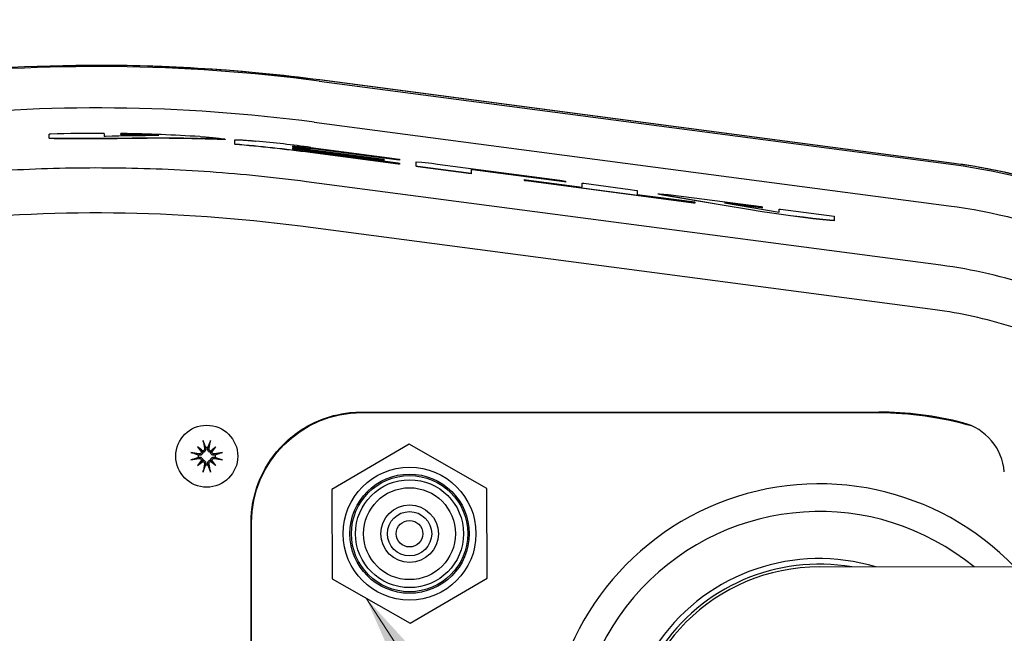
# Model space of a CAD drawing. Header units: millimetres. Extents: x 14 to 2347, y 26 to 1654.
# Tile 41 of 61: x 574 to 663, y 1417 to 1472. Entities that reach past the tile are written whole.
import ezdxf

# ---------------------------------------------------------------- set-up
doc = ezdxf.new("R2010")
doc.units = ezdxf.units.MM
doc.header["$LTSCALE"] = 4
for name, color, linetype, lineweight in [('可見邊線(ISO)', 7, 'Continuous', 30), ('標註(ISO)', 7, 'Continuous', 9), ('符號(ISO)', 7, 'Continuous', 9)]:
    doc.layers.add(name, color=color, linetype=linetype, lineweight=lineweight)
doc.styles.add('temp', font='txt')
doc.dimstyles.new('工研院N500', dxfattribs={"dimscale": 4, "dimtxt": 3, "dimasz": 2.5, "dimexe": 1, "dimexo": 1, "dimgap": 0.762, "dimtad": 1, "dimdec": 3, "dimrnd": 1e-08, "dimdsep": 46, "dimtxsty": 'temp', "dimcen": 0.09, "dimdle": 10, "dimclrd": 1, "dimclre": 1, "dimclrt": 7, "dimazin": 2, "dimtfac": 0.666667, "dimtdec": 3, "dimtmove": 0, "dimatfit": 3, "dimfxl": 1, "dimtolj": 1, "dimlwd": 15, "dimlwe": 15, "dimarcsym": 0})
doc.dimstyles.new('工研院N500$7', dxfattribs={"dimscale": 4, "dimtxt": 3, "dimasz": 2.5, "dimexe": 1, "dimexo": 1, "dimgap": 0.762, "dimtad": 1, "dimdec": 3, "dimrnd": 1e-08, "dimdsep": 46, "dimtxsty": 'temp', "dimcen": 0.09, "dimdle": 10, "dimclrd": 7, "dimclre": 1, "dimclrt": 7, "dimazin": 2, "dimtfac": 0.666667, "dimtdec": 3, "dimtmove": 0, "dimatfit": 3, "dimfxl": 1, "dimtolj": 1, "dimlwd": 9, "dimlwe": 15, "dimarcsym": 0})

# ---------------------------------------------------------------- blocks, each defined once
blk = doc.blocks.new('*D36')
at = {"layer": 'Defpoints', "color": 0, "linetype": 'Continuous', "transparency": 16777216}
for p in [(1077.991, 1572.207), (404.789, 1405.816), (1077.991, 1382.007)]:
    blk.add_point(p, dxfattribs=at)
at = {"layer": '標註(ISO)', "color": 1, "linetype": 'Continuous', "lineweight": 15, "transparency": 16777216}
for p, q in [((404.789, 1409.816), (404.789, 1576.207)), ((1077.991, 1386.007), (1077.991, 1576.207)), ((414.789, 1572.207), (1067.991, 1572.207))]:
    blk.add_line(p, q, dxfattribs=at)
at = {"layer": '標註(ISO)', "color": 1, "linetype": 'Continuous', "transparency": 16777216}
for points in [[(414.789, 1573.874), (414.789, 1570.54), (404.789, 1572.207)], [(1067.991, 1573.874), (1067.991, 1570.54), (1077.991, 1572.207)]]:
    blk.add_solid(points, dxfattribs=at)
at = {"layer": '標註(ISO)', "color": 7, "linetype": 'Continuous', "lineweight": 18, "transparency": 16777216, "insert": (724, 1591.04), "char_height": 12, "attachment_point": 1, "style": 'temp'}
blk.add_mtext('\\A1;\\f新細明體|b0|i0;\\H12.0000;(680)', dxfattribs=at)

msp = doc.modelspace()

# ---------------------------------------------------------------- linework, layer by layer
at = {"layer": '可見邊線(ISO)'}
for p, q in [((658.75999, 1459.40201), (601.46602, 1466.94617)), ((658.81317, 1459.40223), (601.51921, 1466.9464)), ((601.45235, 1466.84232), (658.74631, 1459.29816)), ((601.01635, 1463.13333), (658.31031, 1455.58917)), ((577.08946, 1461.67513), (577.08946, 1462.05442)), ((577.08946, 1461.67513), (577.08946, 1461.65512)), ((582.04246, 1462.12016), (582.04246, 1461.84081)), ((583.56646, 1462.01949), (583.56646, 1462.09931)), ((583.56646, 1462.01949), (583.56646, 1461.99948)), ((583.69346, 1462.01094), (583.69346, 1461.99093)), ((586.99546, 1461.91999), (586.99546, 1461.92332)), ((592.96463, 1461.59656), (592.96463, 1461.57649)), ((593.85346, 1461.14079), (593.85346, 1461.54796)), ((593.85346, 1461.14079), (593.85346, 1461.12071)), ((599.06046, 1460.96839), (599.06046, 1460.86791)), ((599.06046, 1460.77412), (599.06046, 1460.70377)), ((608.45846, 1459.72011), (600.70141, 1460.74152)), ((608.45846, 1459.74029), (600.70402, 1460.76135)), ((600.71661, 1460.85697), (607.82346, 1459.92118)), ((608.58546, 1459.34112), (600.65452, 1460.38542)), ((608.58546, 1459.3613), (600.65713, 1460.40526)), ((600.66972, 1460.50088), (608.58546, 1459.45857)), ((607.31546, 1459.67606), (600.67622, 1460.55028)), ((607.31546, 1459.69624), (600.67884, 1460.57012)), ((600.69099, 1460.66244), (607.31546, 1459.79016)), ((607.82346, 1459.92118), (608.45846, 1459.83085)), ((607.31546, 1459.79016), (607.31546, 1459.69624)), ((607.31546, 1459.69624), (607.31546, 1459.67606)), ((608.45846, 1459.83085), (608.71246, 1459.78399)), ((608.71246, 1459.71355), (608.45846, 1459.74029)), ((608.45846, 1459.74029), (608.45846, 1459.72011)), ((608.71246, 1459.69337), (608.45846, 1459.72011)), ((608.58546, 1459.45857), (608.71246, 1459.4385)), ((608.71246, 1459.34793), (608.58546, 1459.3613)), ((608.58546, 1459.3613), (608.58546, 1459.34112)), ((608.71246, 1459.32775), (608.58546, 1459.34112)), ((608.71246, 1459.78399), (608.71246, 1459.71355)), ((608.71246, 1459.71355), (608.71246, 1459.69337)), ((608.71246, 1459.4385), (608.71246, 1459.34793)), ((608.71246, 1459.34793), (608.71246, 1459.32775)), ((610.23646, 1459.55648), (610.74446, 1459.51978)), ((610.23646, 1459.14726), (610.23646, 1459.55648)), ((610.36346, 1459.12718), (610.23646, 1459.14726)), ((610.23646, 1459.14726), (610.23646, 1459.12708)), ((610.36346, 1459.107), (610.23646, 1459.12708)), ((615.18946, 1458.49172), (610.36346, 1459.12718)), ((610.36346, 1459.12718), (610.36346, 1459.107)), ((615.18946, 1458.47154), (610.36346, 1459.107)), ((610.74446, 1459.51978), (611.63346, 1459.41614)), ((611.63346, 1459.41614), (612.14146, 1459.35261)), ((612.14146, 1459.35261), (623.19046, 1457.89773)), ((615.18946, 1458.85399), (615.18946, 1458.49172)), ((615.31646, 1458.84062), (615.18946, 1458.85399)), ((615.31646, 1458.82044), (615.18946, 1458.83381)), ((615.18946, 1458.49172), (615.18946, 1458.47154)), ((623.57146, 1457.75364), (615.31646, 1458.84062)), ((615.31646, 1458.84062), (615.31646, 1458.82044)), ((623.57146, 1457.73346), (615.31646, 1458.82044)), ((657.60224, 1450.21174), (600.30828, 1457.7559)), ((620.01546, 1457.94347), (620.14246, 1457.93346)), ((620.01546, 1457.85961), (620.01546, 1457.94347)), ((620.14246, 1457.83953), (620.01546, 1457.85961)), ((620.01546, 1457.85961), (620.01546, 1457.83943)), ((620.14246, 1457.81936), (620.01546, 1457.83943)), ((620.14246, 1457.93346), (625.22121, 1457.26471)), ((635.25546, 1455.84954), (620.14246, 1457.83953)), ((620.14246, 1457.83953), (620.14246, 1457.81936)), ((635.25546, 1455.82936), (620.14246, 1457.81936)), ((623.19046, 1457.89773), (623.69846, 1457.81407)), ((623.69846, 1457.74027), (623.57146, 1457.75364)), ((623.57146, 1457.75364), (623.57146, 1457.73346)), ((623.69846, 1457.7201), (623.57146, 1457.73346)), ((623.69846, 1457.81407), (623.69846, 1457.74027)), ((623.69846, 1457.74027), (623.69846, 1457.7201)), ((625.22121, 1457.62364), (625.34946, 1457.61353)), ((625.22121, 1457.26471), (625.22121, 1457.62364)), ((625.34946, 1457.61353), (629.54255, 1457.0614)), ((629.54255, 1457.0614), (629.92146, 1457.00472)), ((629.92146, 1457.00472), (630.17546, 1456.9545)), ((630.17546, 1456.9545), (630.17546, 1456.61236)), ((630.17546, 1456.61236), (635.38246, 1455.92673)), ((632.08046, 1456.65), (632.20746, 1456.6534)), ((632.08046, 1456.63993), (632.08046, 1456.65)), ((632.46146, 1456.55958), (632.08046, 1456.63993)), ((632.08046, 1456.63993), (632.08046, 1456.61975)), ((632.46146, 1456.5394), (632.08046, 1456.61975)), ((632.20746, 1456.6534), (632.97262, 1456.58614)), ((637.66846, 1455.6794), (632.46146, 1456.55958)), ((632.46146, 1456.55958), (632.46146, 1456.5394)), ((637.66846, 1455.65922), (632.46146, 1456.5394)), ((632.97262, 1456.58614), (634.38614, 1456.42279)), ((634.38614, 1456.42279), (641.37114, 1455.50305)), ((635.38246, 1455.83617), (635.25546, 1455.84954)), ((635.25546, 1455.84954), (635.25546, 1455.82936)), ((635.38246, 1455.81599), (635.25546, 1455.82936)), ((635.38246, 1455.92673), (635.38246, 1455.83617)), ((635.38246, 1455.83617), (635.38246, 1455.81599)), ((640.58946, 1455.19079), (637.66846, 1455.6794)), ((637.66846, 1455.6794), (637.66846, 1455.65922)), ((640.58946, 1455.17061), (637.66846, 1455.65922)), ((638.04946, 1455.84726), (638.04946, 1455.8439)), ((641.35146, 1455.41247), (638.04946, 1455.84726)), ((638.04946, 1455.8439), (643.00246, 1455.00388)), ((641.35146, 1455.39229), (638.4931, 1455.76866)), ((641.47846, 1455.3991), (641.35146, 1455.41247)), ((641.35146, 1455.41247), (641.35146, 1455.39229)), ((641.47846, 1455.37892), (641.35146, 1455.39229)), ((641.37114, 1455.50305), (641.47846, 1455.48608)), ((641.47846, 1455.48608), (641.47846, 1455.3991)), ((641.47846, 1455.3991), (641.47846, 1455.37892)), ((641.09746, 1455.10377), (640.58946, 1455.19079)), ((640.58946, 1455.19079), (640.58946, 1455.17061)), ((641.09746, 1455.08359), (640.58946, 1455.17061)), ((641.47846, 1455.04354), (641.09746, 1455.10377)), ((641.09746, 1455.10377), (641.09746, 1455.08359)), ((641.47846, 1455.02336), (641.09746, 1455.08359)), ((642.11251, 1454.94995), (641.47846, 1455.04354)), ((641.47846, 1455.04354), (641.47846, 1455.02336)), ((642.11251, 1454.92977), (641.47846, 1455.02336)), ((642.11251, 1454.94995), (642.11251, 1454.92977)), ((644.01846, 1454.68561), (642.11251, 1454.94995)), ((644.01846, 1454.66543), (642.11251, 1454.92977)), ((643.00246, 1455.28564), (643.12946, 1455.27227)), ((643.00246, 1455.00388), (643.00246, 1455.28564)), ((643.12946, 1455.27227), (647.95546, 1454.63681)), ((644.01846, 1454.68561), (644.01846, 1454.66543)), ((645.16146, 1454.53846), (644.01846, 1454.68561)), ((645.16146, 1454.51828), (644.01846, 1454.66543)), ((645.16146, 1454.53846), (645.16146, 1454.51828)), ((646.05046, 1454.43146), (645.16146, 1454.53846)), ((646.05046, 1454.41128), (645.16146, 1454.51828)), ((647.95546, 1454.63681), (647.95546, 1454.24771)), ((657.07198, 1446.18464), (599.77801, 1453.7288)), ((646.05046, 1454.43146), (646.05046, 1454.41128)), ((646.93946, 1454.33453), (646.05046, 1454.43146)), ((646.93946, 1454.31435), (646.05046, 1454.41128)), ((646.93946, 1454.33453), (646.93946, 1454.31435)), ((647.57446, 1454.27104), (646.93946, 1454.33453)), ((647.57446, 1454.25086), (646.93946, 1454.31435)), ((647.57446, 1454.27104), (647.57446, 1454.25086)), ((647.95546, 1454.24771), (647.57446, 1454.27104)), ((647.95546, 1454.22753), (647.57446, 1454.25086)), ((647.95546, 1454.24771), (647.95546, 1454.22753)), ((605.3037, 1436.94897), (651.9902, 1436.94897)), ((605.3037, 1436.8966), (651.99019, 1436.8966)), ((590.47628, 1433.79138), (590.87397, 1433.39368)), ((592.14611, 1433.79138), (591.74841, 1433.39368)), ((609.5822, 1434.03926), (602.60351, 1429.96113)), ((616.60331, 1430.03459), (609.5822, 1434.03926)), ((590.47628, 1432.12155), (590.87397, 1432.51925)), ((592.14611, 1432.12155), (591.74841, 1432.51925)), ((602.60351, 1429.96113), (602.64592, 1421.87834)), ((616.64572, 1421.9518), (616.60331, 1430.03459)), ((595.31119, 1411.45646), (595.31119, 1426.95646)), ((595.36356, 1411.45646), (595.36356, 1426.95646)), ((950.97047, 1422.77905), (646.63452, 1422.95646)), ((602.64592, 1421.87834), (609.66702, 1417.87367)), ((609.66702, 1417.87367), (616.64572, 1421.9518))]:
    msp.add_line(p, q, dxfattribs=at)
for centre, radius in [((591.31119, 1432.95646), 2.8), ((609.62461, 1425.95646), 6), ((609.62461, 1425.95646), 5.3865), ((609.62461, 1425.95646), 5.25), ((609.62461, 1425.95646), 4.875), ((609.62461, 1425.95646), 4.15), ((609.62461, 1425.95646), 2.6), ((609.62461, 1425.95646), 2), ((609.62461, 1425.95646), 1.2)]:
    msp.add_circle(centre, radius, dxfattribs=at)
for centre, radius, start, end in [((581.37529, 1314.36751), 153.8957, 82.4987546, 96.3161923), ((581.37529, 1314.36751), 153.79096, 82.4987546, 96.3161923), ((581.42843, 1314.36743), 153.896, 82.4987534, 90.2543599), ((581.42764, 1314.36765), 150.0498, 82.4987385, 96.3161921), ((581.42767, 1314.36764), 147.75381, 89.7615972, 91.6332391), ((581.42767, 1314.36764), 147.75381, 86.4103932, 89.1213408), ((581.42767, 1314.36764), 147.66069, 87.8390562, 89.1207867), ((581.42764, 1314.36764), 147.64068, 88.006622, 89.1206568), ((581.42767, 1314.36764), 147.2982, 82.4987498, 85.1608886), ((581.42764, 1314.36764), 147.27819, 82.4987393, 85.1602191), ((581.42767, 1314.36764), 147.75381, 82.4987498, 84.4340751), ((581.42767, 1314.36764), 147.65736, 82.4987498, 83.1415468), ((581.42764, 1314.36764), 147.63736, 82.4987392, 83.1406023), ((581.42767, 1314.36764), 147.5576, 82.4987498, 83.1368873), ((581.42767, 1314.36764), 147.46448, 82.4987498, 83.1325327), ((581.42764, 1314.36764), 147.44447, 82.4987392, 83.1315858), ((581.42767, 1314.36764), 147.39464, 82.4987498, 83.1292631), ((658.34517, 1431.13281), 5, 4.7245155, 75.5747997), ((591.31119, 1432.95646), 0.7858, 82.104465, 97.895535), ((591.31119, 1432.95646), 0.7858, 172.104465, 187.895535), ((591.31119, 1432.95646), 0.7858, 352.104465, 7.895535), ((591.31119, 1432.95646), 0.7858, 262.104465, 277.895535), ((646.62461, 1405.95646), 24.5, 43.9044394, 316.0287597), ((646.62461, 1405.95646), 22, 50.5660308, 309.3671683), ((646.62461, 1405.95646), 17.75, 73.2514497, 286.6817494), ((646.62461, 1405.95646), 17.25, 80.2000986, 279.7331004), ((646.62461, 1405.95646), 17, 89.9665995, 269.9665995)]:
    msp.add_arc(centre, radius, start, end, dxfattribs=at)
for centre, major_axis, ratio, start_param, end_param in [((585.30227, 1314.36764), (147.96554, 0.02659), 0.99965708, 1.62529049, 1.6261501), ((577.56286, 1314.36764), (147.59175, -0.02652), 0.9996571, 1.53975915, 1.54062003), ((587.1259, 1314.36764), (147.6624, 0.018), 0.99925513, 1.57155788, 1.60424684), ((589.18082, 1314.36764), (148.04119, 0.0133), 0.99862764, 1.60778157, 1.60864004), ((573.66694, 1314.36764), (148.18579, -0.01331), 0.99862769, 1.50317253, 1.50403151), ((573.66797, 1314.36764), (-148.16574, 0.01333), 0.99862765, 4.64476307, 4.64562216), ((655.07172, 1412.06612), (-25.02809, 12.23225), 0.86577099, 4.94562059, 5.22631504), ((591.66531, 1433.02533), (0.95193, -4.89517), 0.08715574, 4.41332035, 4.56725609), ((590.95708, 1433.02533), (0.95193, 4.89517), 0.08715574, 4.85752187, 5.01145761), ((591.24233, 1432.60235), (-4.89517, 0.95193), 0.08715574, 4.85752187, 5.01145761), ((591.86898, 1433.41932), (-3.15813, 3.80586), 0.17364818, 1.33077346, 1.45285674), ((590.84834, 1432.39868), (3.80586, -3.15813), 0.17364818, 1.68873592, 1.81081919), ((590.71739, 1433.40363), (-0.1297, -0.10762), 0.86822375, 1.8313258, 2.31493563), ((590.86403, 1433.55027), (-0.10762, -0.1297), 0.86822375, 0.82665702, 1.31026685), ((591.77404, 1432.39868), (3.80586, 3.15813), 0.17364818, 1.33077346, 1.45285674), ((591.75835, 1433.55027), (-0.10762, 0.1297), 0.86822375, 1.8313258, 2.31493563), ((591.905, 1433.40363), (-0.1297, 0.10762), 0.86822375, 0.82665702, 1.31026685), ((590.75341, 1433.41932), (-3.15813, -3.80586), 0.17364818, 1.68873592, 1.81081919), ((591.38006, 1432.60235), (-4.89517, -0.95193), 0.08715574, 4.41332035, 4.56725609), ((591.24233, 1433.31058), (4.89517, 0.95193), 0.08715574, 4.41332035, 4.56725609), ((591.86898, 1432.49361), (3.15813, 3.80586), 0.17364818, 1.68873592, 1.81081919), ((590.84834, 1433.51425), (-3.80586, -3.15813), 0.17364818, 1.33077346, 1.45285674), ((590.71739, 1432.5093), (0.1297, -0.10762), 0.86822375, 0.82665702, 1.31026685), ((590.86403, 1432.36266), (0.10762, -0.1297), 0.86822375, 1.8313258, 2.31493563), ((591.75835, 1432.36266), (0.10762, 0.1297), 0.86822375, 0.82665702, 1.31026685), ((591.77404, 1433.51425), (-3.80586, 3.15813), 0.17364818, 1.68873592, 1.81081919), ((591.905, 1432.5093), (0.1297, 0.10762), 0.86822375, 1.8313258, 2.31493563), ((590.75341, 1432.49361), (3.15813, -3.80586), 0.17364818, 1.33077346, 1.45285674), ((591.38006, 1433.31058), (4.89517, -0.95193), 0.08715574, 4.85752187, 5.01145761), ((591.66531, 1432.8876), (-0.95193, -4.89517), 0.08715574, 4.85752187, 5.01145761), ((590.95708, 1432.8876), (-0.95193, 4.89517), 0.08715574, 4.41332035, 4.56725609)]:
    msp.add_ellipse(centre, major_axis=major_axis, ratio=ratio, start_param=start_param, end_param=end_param, dxfattribs=at)
for points, knots in [([(590.67846, 1461.83157), (590.70941, 1461.82927), (590.74327, 1461.82677), (590.84938, 1461.81883), (590.87216, 1461.81711), (591.02616, 1461.80548), (591.138, 1461.79678), (591.48994, 1461.76967), (591.51295, 1461.76892), (591.86487, 1461.73588), (591.99077, 1461.72422), (592.18881, 1461.70617), (592.25156, 1461.70033), (592.39284, 1461.68536), (592.43242, 1461.67932), (592.5142, 1461.6669), (592.55776, 1461.66084), (592.72169, 1461.63898), (592.77637, 1461.62743), (592.91269, 1461.60745), (592.94215, 1461.60316), (592.98282, 1461.59364), (592.94174, 1461.59367), (592.86091, 1461.59023), (592.87034, 1461.58764), (592.68002, 1461.58289), (592.06805, 1461.60612), (591.43772, 1461.62585), (591.25088, 1461.62771), (590.40418, 1461.64823), (590.04405, 1461.66021), (588.97215, 1461.68065), (588.53303, 1461.68616), (587.56897, 1461.69406), (587.33493, 1461.69529), (586.38333, 1461.69734), (585.81937, 1461.69217), (584.84282, 1461.67999), (584.77081, 1461.67898), (584.59953, 1461.67437), (584.55162, 1461.67227), (584.29765, 1461.6696), (584.15227, 1461.66932), (583.87171, 1461.66715), (583.81061, 1461.66613), (583.64437, 1461.66476), (583.58646, 1461.66533), (583.36917, 1461.66575), (583.22582, 1461.66285), (583.08927, 1461.66052), (583.07459, 1461.66029), (583.01621, 1461.65991), (582.98087, 1461.66033), (582.83184, 1461.66031), (582.7871, 1461.66022), (582.63156, 1461.66005), (582.54413, 1461.6599), (582.37812, 1461.65942), (582.2991, 1461.65913), (582.06406, 1461.658), (581.63749, 1461.65696), (581.51194, 1461.65638), (581.49199, 1461.65629), (581.45972, 1461.65613), (581.45017, 1461.65608), (581.4231, 1461.65594), (581.42047, 1461.65592), (581.4049, 1461.65585), (581.40133, 1461.65584), (581.3819, 1461.65582), (581.36427, 1461.65583), (581.25655, 1461.65584), (581.194, 1461.65568), (581.0721, 1461.65548), (580.96416, 1461.65517), (580.62839, 1461.65386), (580.60068, 1461.65365), (580.45348, 1461.6541), (580.37731, 1461.65446), (580.02251, 1461.65433), (579.80362, 1461.65369), (579.50625, 1461.65235), (579.45664, 1461.65196), (579.35233, 1461.65135), (579.35621, 1461.65162), (579.23638, 1461.65197), (579.1771, 1461.65199), (579.05531, 1461.65196), (578.98902, 1461.65194), (578.81849, 1461.65186), (578.73306, 1461.6517), (578.55239, 1461.65123), (578.52761, 1461.65124), (578.45542, 1461.65092), (578.43184, 1461.65073), (578.25954, 1461.64987), (578.23792, 1461.65253), (578.0367, 1461.65493), (577.99146, 1461.65527), (577.60448, 1461.65856), (577.5425, 1461.66106), (577.24021, 1461.67072), (577.18037, 1461.67239), (577.08946, 1461.67513)], [-0.769765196, -0.769765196, -0.769765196, -0.769765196, -0.769231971, -0.769231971, -0.768711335, -0.768711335, -0.767245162, -0.767245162, -0.764218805, -0.764218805, -0.762656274, -0.762656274, -0.761878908, -0.761878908, -0.760699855, -0.760699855, -0.759726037, -0.759726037, -0.757341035, -0.757341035, -0.756467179, -0.756467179, -0.754794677, -0.754794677, -0.752616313, -0.752616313, -0.744402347, -0.744402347, -0.732314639, -0.732314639, -0.71884472, -0.71884472, -0.708953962, -0.708953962, -0.702109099, -0.702109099, -0.68472641, -0.68472641, -0.67626056, -0.67626056, -0.669182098, -0.669182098, -0.662708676, -0.662708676, -0.657137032, -0.657137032, -0.649013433, -0.649013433, -0.633501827, -0.633501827, -0.63123084, -0.63123084, -0.626494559, -0.626494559, -0.624542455, -0.624542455, -0.622063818, -0.622063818, -0.619813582, -0.619813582, -0.615342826, -0.615342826, -0.614498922, -0.614498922, -0.613977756, -0.613977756, -0.613563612, -0.613563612, -0.612903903, -0.612903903, -0.611769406, -0.611769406, -0.606912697, -0.606912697, -0.586122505, -0.586122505, -0.545567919, -0.545567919, -0.508144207, -0.508144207, -0.448345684, -0.448345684, -0.426383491, -0.426383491, -0.391902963, -0.391902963, -0.368612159, -0.368612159, -0.352326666, -0.352326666, -0.336300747, -0.336300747, -0.318364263, -0.318364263, -0.305030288, -0.305030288, -0.221993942, -0.221993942, -0.198975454, -0.198975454, -0.067766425, -0.067766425, 0, 0, 0, 0]), ([(592.96462, 1461.57649), (592.96463, 1461.57618), (592.96429, 1461.57588), (592.95758, 1461.57329), (592.92717, 1461.57311), (592.88515, 1461.57109), (592.87335, 1461.56964), (592.85618, 1461.56761), (592.84841, 1461.56697), (592.82086, 1461.56636), (592.81311, 1461.56627), (592.79757, 1461.56619), (592.78996, 1461.56619), (592.77203, 1461.56627), (592.76147, 1461.56637), (592.72749, 1461.56677), (592.70212, 1461.56722), (592.60843, 1461.56918), (592.52699, 1461.57141), (592.18346, 1461.58143), (591.92059, 1461.59076), (591.47019, 1461.60455), (591.27476, 1461.6073), (590.61041, 1461.62304), (590.26013, 1461.63281), (589.31007, 1461.6563), (588.74505, 1461.6627), (588.36614, 1461.66735), (588.11365, 1461.6703), (587.36345, 1461.67491), (587.20322, 1461.67564), (586.91397, 1461.67611), (586.81546, 1461.6761), (586.61343, 1461.6758), (586.50984, 1461.67548), (586.19621, 1461.67411), (585.97954, 1461.67255), (585.44256, 1461.66761), (585.09161, 1461.66429), (584.52289, 1461.65407), (584.55857, 1461.65127), (584.11489, 1461.6489), (584.02561, 1461.64852), (583.81251, 1461.64632), (583.7553, 1461.64546), (583.64075, 1461.64508), (583.60462, 1461.64519), (583.55485, 1461.64535), (583.54819, 1461.64537), (583.51088, 1461.64549), (583.48397, 1461.64554), (583.42651, 1461.64536), (583.40267, 1461.64516), (583.34795, 1461.6445), (583.32319, 1461.64406), (583.22735, 1461.64251), (583.16063, 1461.6417), (583.08061, 1461.64038), (583.06467, 1461.64016), (583.02271, 1461.64003), (583.00275, 1461.64009), (582.75516, 1461.64076), (582.54111, 1461.64001), (582.22145, 1461.63887), (581.64609, 1461.63638), (581.15081, 1461.63558), (580.77798, 1461.63444), (580.65276, 1461.63382), (580.58257, 1461.6337), (580.38545, 1461.63431), (580.25242, 1461.63451), (580.06881, 1461.63417), (579.48294, 1461.63204), (579.35943, 1461.63143), (579.34955, 1461.63155), (579.13237, 1461.63255), (578.92979, 1461.63211), (578.71879, 1461.63165), (578.53662, 1461.63124), (578.4565, 1461.63093), (578.43054, 1461.63071), (578.37882, 1461.63047), (578.3606, 1461.63046), (578.3189, 1461.63065), (578.29813, 1461.63087), (578.25272, 1461.6315), (578.2344, 1461.63185), (577.98892, 1461.6364), (577.71381, 1461.63699), (577.41309, 1461.64463), (577.14922, 1461.65332), (577.08946, 1461.65512)], [1.61277202, 1.61277202, 1.61277202, 1.61277202, 1.63137216, 1.63137216, 1.78824233, 1.78824233, 1.89052399, 1.89052399, 2.10675221, 2.10675221, 2.18070455, 2.18070455, 2.24390281, 2.24390281, 2.32275892, 2.32275892, 2.48801863, 2.48801863, 2.91383247, 2.91383247, 4.37904987, 4.37904987, 7.7423557, 7.7423557, 10.80483458, 10.80483458, 18.1134671, 18.1134671, 43.09567114, 43.09567114, 52.22445816, 52.22445816, 57.25777766, 57.25777766, 62.49835425, 62.49835425, 73.49649078, 73.49649078, 91.1469557, 91.1469557, 104.91155601, 104.91155601, 109.24683754, 109.24683754, 112.49827474, 112.49827474, 114.48491871, 114.48491871, 114.79532682, 114.79532682, 116.24637041, 116.24637041, 117.54779281, 117.54779281, 119.32036806, 119.32036806, 122.4027046, 122.4027046, 123.30155448, 123.30155448, 124.04274675, 124.04274675, 131.02300483, 131.02300483, 134.22602121, 134.22602121, 135.1030666, 135.1030666, 136.17382565, 136.17382565, 138.35676882, 138.35676882, 139.131628, 139.131628, 139.47209512, 139.47209512, 141.4553902, 141.4553902, 141.61912124, 141.61912124, 141.77369518, 141.77369518, 141.90999321, 141.90999321, 142.07217093, 142.07217093, 142.30672671, 142.30672671, 143.6079731, 143.6079731, 144.5731377, 144.5731377, 144.5731377, 144.5731377]), ([(593.85346, 1461.54796), (593.90971, 1461.5472), (593.92504, 1461.54839), (594.07143, 1461.54469), (594.19279, 1461.53966), (594.28832, 1461.53679), (594.29682, 1461.53678), (594.38787, 1461.53305), (594.59359, 1461.51838), (594.75374, 1461.50745), (594.77927, 1461.50577), (594.86737, 1461.49996), (594.91864, 1461.49658), (595.10488, 1461.48182), (595.21042, 1461.4727), (595.37475, 1461.45835), (595.40996, 1461.45527), (595.54918, 1461.44326), (595.63198, 1461.43603), (595.73611, 1461.42679), (595.75087, 1461.42548), (595.75717, 1461.42493), (595.75783, 1461.42487), (595.7583, 1461.42483), (595.75839, 1461.42483), (595.75846, 1461.42482)], [-0.0247838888, -0.0247838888, -0.0247838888, -0.0247838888, -0.0220503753, -0.0220503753, -0.0190715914, -0.0190715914, -0.0178490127, -0.0178490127, -0.0126842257, -0.0126842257, -0.0112112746, -0.0112112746, -0.0082786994, -0.0082786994, -0.0052415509, -0.0052415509, -0.0034329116, -0.0034329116, -0.0007923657, -0.0007923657, -0.0001351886, -0.0001351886, -0.0000268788, -0.0000268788, 0, 0, 0, 0]), ([(600.30828, 1457.7559), (597.42554, 1458.13548), (594.53202, 1458.42805), (588.73306, 1458.83821), (585.82896, 1458.95582), (580.01762, 1459.01593), (577.11171, 1458.9584), (571.30551, 1458.66826), (568.40656, 1458.4356), (565.51659, 1458.11572)], [-3.48807305, -3.48807305, -3.48807305, -3.48807305, -2.61578513, -2.61578513, -1.74403513, -1.74403513, -0.87228625, -0.87228625, 0, 0, 0, 0]), ([(658.74631, 1459.29816), (663.32369, 1458.69518), (667.82043, 1457.49855), (678.58514, 1453.13812), (682.84728, 1449.97652), (684.15015, 1449.01006)], [0.00000098, 0.00000098, 0.00000098, 0.00000098, 1.38507769, 1.38507769, 3.48420233, 3.48420233, 3.48420233, 3.48420233]), ([(684.20987, 1449.09617), (682.90697, 1450.06264), (678.63604, 1453.23076), (667.85037, 1457.59928), (663.34563, 1458.79791), (658.75999, 1459.40201)], [-3.49094383, -3.49094383, -3.49094383, -3.49094383, -1.38757984, -1.38757984, -0.000001, -0.000001, -0.000001, -0.000001]), ([(681.49746, 1451.01706), (679.89956, 1452.05461), (678.24875, 1453.00761), (676.5451, 1453.87617), (676.43152, 1453.93408), (676.31653, 1453.9922), (676.20366, 1454.04876), (674.6235, 1454.84065), (673.00942, 1455.55491), (671.36144, 1456.19159), (671.12602, 1456.28255), (670.89133, 1456.37139), (670.65309, 1456.45971), (668.86634, 1457.12209), (667.05386, 1457.68932), (665.21568, 1458.16147), (665.09313, 1458.19295), (664.97252, 1458.22349), (664.8477, 1458.25464), (662.85059, 1458.75292), (660.83908, 1459.13547), (658.81317, 1459.40223)], [0, 0, 0, 0, 0.234375, 0.234375, 0.234375, 0.25, 0.25, 0.25, 0.46875, 0.46875, 0.46875, 0.5, 0.5, 0.5, 0.734375, 0.734375, 0.734375, 0.75, 0.75, 0.75, 1, 1, 1, 1]), ([(658.31031, 1455.58917), (662.38077, 1455.05319), (666.38581, 1454.01003), (674.03183, 1451.01267), (677.68015, 1449.05535), (684.42289, 1444.2929), (687.45284, 1441.52058), (691.82904, 1436.34404), (694.44602, 1432.92573), (696.82806, 1428.0728)], [-9.0389146, -9.0389146, -9.0389146, -9.0389146, -6.57529737, -6.57529737, -4.11111172, -4.11111172, -1.62180812, -1.62180812, -0.000001, -0.000001, -0.000001, -0.000001]), ([(599.77801, 1453.7288), (594.17779, 1454.46621), (588.54316, 1454.86596), (577.23114, 1454.98251), (571.58792, 1454.70107), (565.96345, 1454.07851)], [-3.39885042, -3.39885042, -3.39885042, -3.39885042, -1.69764579, -1.69764579, 0, 0, 0, 0]), ([(687.13281, 1433.43506), (683.53755, 1438.07364), (679.19051, 1441.79826), (671.4989, 1446.13361), (668.83273, 1447.31764), (663.32422, 1449.16584), (660.48197, 1449.82895), (657.60225, 1450.21183)], [-3.51765724, -3.51765724, -3.51765724, -3.51765724, -1.74142835, -1.74142835, -0.87152289, -0.87152289, 0, 0, 0, 0]), ([(681.58198, 1433.69692), (677.60301, 1437.95638), (673.43848, 1440.50496), (668.31086, 1443.0976), (666.13255, 1443.98135), (661.67211, 1445.37312), (659.38795, 1445.87969), (657.07198, 1446.18464)], [-2.41858002, -2.41858002, -2.41858002, -2.41858002, -1.39853019, -1.39853019, -0.70078893, -0.70078893, 0, 0, 0, 0]), ([(595.31119, 1426.95646), (595.31119, 1429.44581), (596.26836, 1431.88383), (597.9287, 1433.69893), (598.87433, 1434.73269), (600.03971, 1435.56751), (601.32815, 1436.12685), (602.24746, 1436.52593), (603.22808, 1436.7849), (604.22979, 1436.89193), (604.58568, 1436.92996), (604.94424, 1436.94897), (605.3037, 1436.94897)], [0, 0, 0, 0, 0.47163576, 0.47163576, 0.47163576, 0.74024964, 0.74024964, 0.74024964, 0.93190672, 0.93190672, 0.93190672, 1, 1, 1, 1]), ([(651.99019, 1436.8966), (653.39053, 1436.89657), (654.79016, 1436.79605), (657.58136, 1436.40225), (658.97225, 1436.10655), (660.3368, 1435.71904)], [0, 0, 0, 0, 0.42010091, 0.42010091, 0.845644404, 0.845644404, 0.845644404, 0.845644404]), ([(591.01491, 1434.22668), (591.01251, 1434.23292), (591.00953, 1434.24217), (591.00341, 1434.26349), (590.99915, 1434.28014), (590.99195, 1434.31113), (590.98774, 1434.33096), (590.98197, 1434.36064), (590.97932, 1434.37522), (590.97714, 1434.38831)], [0.0475683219, 0.0475683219, 0.0475683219, 0.0475683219, 0.0518037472, 0.0518037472, 0.0569688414, 0.0569688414, 0.0621348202, 0.0621348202, 0.0660399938, 0.0660399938, 0.0660399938, 0.0660399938]), ([(591.64525, 1434.38831), (591.64307, 1434.37522), (591.64042, 1434.36064), (591.63465, 1434.33096), (591.63043, 1434.31113), (591.62323, 1434.28014), (591.61897, 1434.26349), (591.61285, 1434.24217), (591.60987, 1434.23292), (591.60748, 1434.22668)], [0.0168342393, 0.0168342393, 0.0168342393, 0.0168342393, 0.0207394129, 0.0207394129, 0.0259053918, 0.0259053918, 0.0310704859, 0.0310704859, 0.0353059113, 0.0353059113, 0.0353059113, 0.0353059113]), ([(589.87935, 1433.29052), (589.89244, 1433.28834), (589.90702, 1433.28569), (589.9367, 1433.27992), (589.95652, 1433.2757), (589.98752, 1433.2685), (590.00417, 1433.26424), (590.02549, 1433.25812), (590.03474, 1433.25515), (590.04098, 1433.25275)], [0.0168342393, 0.0168342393, 0.0168342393, 0.0168342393, 0.0207394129, 0.0207394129, 0.0259053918, 0.0259053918, 0.0310704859, 0.0310704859, 0.0353059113, 0.0353059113, 0.0353059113, 0.0353059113]), ([(590.96659, 1433.30106), (590.96506, 1433.28906), (590.96277, 1433.27688), (590.95256, 1433.23709), (590.94108, 1433.20989), (590.91289, 1433.16277), (590.89435, 1433.13979), (590.85224, 1433.10106), (590.82866, 1433.08529), (590.77938, 1433.06028), (590.74922, 1433.05017), (590.68789, 1433.03981), (590.65671, 1433.03957), (590.62849, 1433.04316), (590.61721, 1433.04459), (590.60586, 1433.04667), (590.59454, 1433.04942)], [-0.0476330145, -0.0476330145, -0.0476330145, -0.0476330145, -0.0440421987, -0.0440421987, -0.035806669, -0.035806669, -0.0275711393, -0.0275711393, -0.0193356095, -0.0193356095, -0.0096678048, -0.0096678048, 0, 0, 0, 0.003860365, 0.003860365, 0.003860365, 0.003860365]), ([(590.84108, 1433.32254), (590.83876, 1433.30731), (590.83451, 1433.29199), (590.8187, 1433.25411), (590.80412, 1433.23278), (590.77049, 1433.19894), (590.74917, 1433.18419), (590.70251, 1433.16444), (590.67717, 1433.15943), (590.64137, 1433.15894), (590.62889, 1433.15992), (590.61647, 1433.16218)], [0.0172141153, 0.0172141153, 0.0172141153, 0.0172141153, 0.0216673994, 0.0216673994, 0.0288082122, 0.0288082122, 0.0359902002, 0.0359902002, 0.0431721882, 0.0431721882, 0.046823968, 0.046823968, 0.046823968, 0.046823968]), ([(590.87397, 1433.39368), (590.88035, 1433.38731), (590.88616, 1433.38149), (590.92003, 1433.34762), (590.94324, 1433.32441), (590.96608, 1433.30158), (590.96634, 1433.30132), (590.96659, 1433.30106)], [-2.828207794, -2.828207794, -2.828207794, -2.828207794, -2.812267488, -2.812267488, -2.724384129, -2.724384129, -2.723378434, -2.723378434, -2.723378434, -2.723378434]), ([(591.10548, 1433.65119), (591.10974, 1433.62767), (591.10966, 1433.60167), (591.09903, 1433.5518), (591.08849, 1433.52792), (591.06143, 1433.48844), (591.04323, 1433.47014), (591.00102, 1433.44228), (590.97702, 1433.43273), (590.95087, 1433.42752), (590.94801, 1433.42702), (590.94511, 1433.42658)], [0, 0, 0, 0, 0.0072458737, 0.0072458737, 0.0144917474, 0.0144917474, 0.0216328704, 0.0216328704, 0.0287739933, 0.0287739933, 0.0296410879, 0.0296410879, 0.0296410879, 0.0296410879]), ([(591.21824, 1433.67312), (591.22099, 1433.6618), (591.22307, 1433.65044), (591.22808, 1433.61094), (591.22784, 1433.57977), (591.21748, 1433.51843), (591.20738, 1433.48828), (591.18236, 1433.439), (591.16659, 1433.41542), (591.12786, 1433.37331), (591.10489, 1433.35477), (591.05777, 1433.32658), (591.03057, 1433.3151), (590.99078, 1433.30489), (590.9786, 1433.3026), (590.96659, 1433.30106)], [0.1207276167, 0.1207276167, 0.1207276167, 0.1207276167, 0.1245879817, 0.1245879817, 0.1342557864, 0.1342557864, 0.1439235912, 0.1439235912, 0.152159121, 0.152159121, 0.1603946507, 0.1603946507, 0.1686301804, 0.1686301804, 0.1722209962, 0.1722209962, 0.1722209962, 0.1722209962]), ([(591.65579, 1433.30106), (591.64379, 1433.3026), (591.63161, 1433.30489), (591.59182, 1433.3151), (591.56462, 1433.32658), (591.5175, 1433.35477), (591.49452, 1433.37331), (591.45579, 1433.41542), (591.44002, 1433.439), (591.41501, 1433.48828), (591.4049, 1433.51843), (591.39454, 1433.57977), (591.3943, 1433.61094), (591.39789, 1433.63917), (591.39932, 1433.65044), (591.4014, 1433.6618), (591.40415, 1433.67312)], [-0.0476330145, -0.0476330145, -0.0476330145, -0.0476330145, -0.0440421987, -0.0440421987, -0.035806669, -0.035806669, -0.0275711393, -0.0275711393, -0.0193356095, -0.0193356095, -0.0096678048, -0.0096678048, 0, 0, 0, 0.003860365, 0.003860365, 0.003860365, 0.003860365]), ([(591.67727, 1433.42658), (591.66204, 1433.4289), (591.64671, 1433.43315), (591.60883, 1433.44896), (591.58751, 1433.46354), (591.55366, 1433.49716), (591.53892, 1433.51849), (591.51917, 1433.56515), (591.51416, 1433.59049), (591.51367, 1433.62628), (591.51465, 1433.63877), (591.51691, 1433.65119)], [0.0172141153, 0.0172141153, 0.0172141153, 0.0172141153, 0.0216673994, 0.0216673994, 0.0288082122, 0.0288082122, 0.0359902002, 0.0359902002, 0.0431721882, 0.0431721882, 0.046823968, 0.046823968, 0.046823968, 0.046823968]), ([(591.74841, 1433.39368), (591.74204, 1433.38731), (591.73622, 1433.38149), (591.70235, 1433.34762), (591.67914, 1433.32441), (591.65631, 1433.30158), (591.65605, 1433.30132), (591.65579, 1433.30106)], [-2.828207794, -2.828207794, -2.828207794, -2.828207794, -2.812267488, -2.812267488, -2.724384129, -2.724384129, -2.723378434, -2.723378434, -2.723378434, -2.723378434]), ([(592.02785, 1433.04942), (592.01653, 1433.04667), (592.00517, 1433.04459), (591.96567, 1433.03957), (591.9345, 1433.03981), (591.87316, 1433.05017), (591.84301, 1433.06028), (591.79373, 1433.08529), (591.77015, 1433.10106), (591.72804, 1433.13979), (591.7095, 1433.16277), (591.68131, 1433.20989), (591.66983, 1433.23709), (591.65962, 1433.27688), (591.65732, 1433.28906), (591.65579, 1433.30106)], [0.1207276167, 0.1207276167, 0.1207276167, 0.1207276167, 0.1245879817, 0.1245879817, 0.1342557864, 0.1342557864, 0.1439235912, 0.1439235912, 0.152159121, 0.152159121, 0.1603946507, 0.1603946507, 0.1686301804, 0.1686301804, 0.1722209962, 0.1722209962, 0.1722209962, 0.1722209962]), ([(592.00592, 1433.16218), (591.9824, 1433.15791), (591.9564, 1433.158), (591.90653, 1433.16863), (591.88265, 1433.17917), (591.84317, 1433.20622), (591.82487, 1433.22443), (591.79701, 1433.26664), (591.78746, 1433.29064), (591.78225, 1433.31678), (591.78175, 1433.31965), (591.7813, 1433.32254)], [0, 0, 0, 0, 0.0072458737, 0.0072458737, 0.0144917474, 0.0144917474, 0.0216328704, 0.0216328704, 0.0287739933, 0.0287739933, 0.0296410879, 0.0296410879, 0.0296410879, 0.0296410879]), ([(592.58141, 1433.25275), (592.58765, 1433.25515), (592.59689, 1433.25812), (592.61822, 1433.26424), (592.63487, 1433.2685), (592.66586, 1433.2757), (592.68569, 1433.27992), (592.71537, 1433.28569), (592.72995, 1433.28834), (592.74304, 1433.29052)], [0.0475683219, 0.0475683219, 0.0475683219, 0.0475683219, 0.0518037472, 0.0518037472, 0.0569688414, 0.0569688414, 0.0621348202, 0.0621348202, 0.0660399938, 0.0660399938, 0.0660399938, 0.0660399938]), ([(590.04098, 1432.66018), (590.03474, 1432.65778), (590.02549, 1432.6548), (590.00417, 1432.64869), (589.98752, 1432.64443), (589.95652, 1432.63722), (589.9367, 1432.63301), (589.90702, 1432.62724), (589.89244, 1432.62459), (589.87935, 1432.62241)], [0.0475683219, 0.0475683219, 0.0475683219, 0.0475683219, 0.0518037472, 0.0518037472, 0.0569688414, 0.0569688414, 0.0621348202, 0.0621348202, 0.0660399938, 0.0660399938, 0.0660399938, 0.0660399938]), ([(590.59454, 1432.86351), (590.60586, 1432.86626), (590.61721, 1432.86834), (590.65671, 1432.87335), (590.68789, 1432.87311), (590.74922, 1432.86275), (590.77938, 1432.85265), (590.82866, 1432.82763), (590.85224, 1432.81187), (590.89435, 1432.77313), (590.91289, 1432.75016), (590.94108, 1432.70304), (590.95256, 1432.67584), (590.96277, 1432.63605), (590.96506, 1432.62387), (590.96659, 1432.61187)], [0.1207276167, 0.1207276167, 0.1207276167, 0.1207276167, 0.1245879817, 0.1245879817, 0.1342557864, 0.1342557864, 0.1439235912, 0.1439235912, 0.152159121, 0.152159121, 0.1603946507, 0.1603946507, 0.1686301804, 0.1686301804, 0.1722209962, 0.1722209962, 0.1722209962, 0.1722209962]), ([(590.61647, 1432.75075), (590.63998, 1432.75501), (590.66598, 1432.75493), (590.71586, 1432.7443), (590.73974, 1432.73376), (590.77921, 1432.7067), (590.79752, 1432.6885), (590.82538, 1432.64629), (590.83493, 1432.62229), (590.84013, 1432.59614), (590.84064, 1432.59328), (590.84108, 1432.59038)], [0, 0, 0, 0, 0.0072458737, 0.0072458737, 0.0144917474, 0.0144917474, 0.0216328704, 0.0216328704, 0.0287739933, 0.0287739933, 0.0296410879, 0.0296410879, 0.0296410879, 0.0296410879]), ([(590.87397, 1432.51925), (590.88035, 1432.52562), (590.88616, 1432.53144), (590.92003, 1432.56531), (590.94324, 1432.58851), (590.96608, 1432.61135), (590.96634, 1432.61161), (590.96659, 1432.61187)], [-2.828207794, -2.828207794, -2.828207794, -2.828207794, -2.812267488, -2.812267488, -2.724384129, -2.724384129, -2.723378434, -2.723378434, -2.723378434, -2.723378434]), ([(590.94511, 1432.48635), (590.96035, 1432.48403), (590.97567, 1432.47978), (591.01355, 1432.46397), (591.03487, 1432.44939), (591.06872, 1432.41576), (591.08347, 1432.39444), (591.10322, 1432.34778), (591.10822, 1432.32244), (591.10871, 1432.28664), (591.10773, 1432.27416), (591.10548, 1432.26174)], [0.0172141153, 0.0172141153, 0.0172141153, 0.0172141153, 0.0216673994, 0.0216673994, 0.0288082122, 0.0288082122, 0.0359902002, 0.0359902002, 0.0431721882, 0.0431721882, 0.046823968, 0.046823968, 0.046823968, 0.046823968]), ([(590.96659, 1432.61187), (590.9786, 1432.61033), (590.99078, 1432.60804), (591.03057, 1432.59783), (591.05777, 1432.58635), (591.10489, 1432.55816), (591.12786, 1432.53962), (591.16659, 1432.49751), (591.18236, 1432.47393), (591.20738, 1432.42465), (591.21748, 1432.39449), (591.22784, 1432.33316), (591.22808, 1432.30198), (591.2245, 1432.27376), (591.22307, 1432.26249), (591.22099, 1432.25113), (591.21824, 1432.23981)], [-0.0476330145, -0.0476330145, -0.0476330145, -0.0476330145, -0.0440421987, -0.0440421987, -0.035806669, -0.035806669, -0.0275711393, -0.0275711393, -0.0193356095, -0.0193356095, -0.0096678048, -0.0096678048, 0, 0, 0, 0.003860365, 0.003860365, 0.003860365, 0.003860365]), ([(591.40415, 1432.23981), (591.4014, 1432.25113), (591.39932, 1432.26249), (591.3943, 1432.30198), (591.39454, 1432.33316), (591.4049, 1432.39449), (591.41501, 1432.42465), (591.44002, 1432.47393), (591.45579, 1432.49751), (591.49452, 1432.53962), (591.5175, 1432.55816), (591.56462, 1432.58635), (591.59182, 1432.59783), (591.63161, 1432.60804), (591.64379, 1432.61033), (591.65579, 1432.61187)], [0.1207276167, 0.1207276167, 0.1207276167, 0.1207276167, 0.1245879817, 0.1245879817, 0.1342557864, 0.1342557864, 0.1439235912, 0.1439235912, 0.152159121, 0.152159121, 0.1603946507, 0.1603946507, 0.1686301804, 0.1686301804, 0.1722209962, 0.1722209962, 0.1722209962, 0.1722209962]), ([(591.51691, 1432.26174), (591.51264, 1432.28525), (591.51273, 1432.31125), (591.52336, 1432.36113), (591.5339, 1432.38501), (591.56095, 1432.42448), (591.57916, 1432.44279), (591.62137, 1432.47065), (591.64537, 1432.4802), (591.67151, 1432.48541), (591.67438, 1432.48591), (591.67727, 1432.48635)], [0, 0, 0, 0, 0.0072458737, 0.0072458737, 0.0144917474, 0.0144917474, 0.0216328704, 0.0216328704, 0.0287739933, 0.0287739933, 0.0296410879, 0.0296410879, 0.0296410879, 0.0296410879]), ([(591.65579, 1432.61187), (591.65732, 1432.62387), (591.65962, 1432.63605), (591.66983, 1432.67584), (591.68131, 1432.70304), (591.7095, 1432.75016), (591.72804, 1432.77313), (591.77015, 1432.81187), (591.79373, 1432.82763), (591.84301, 1432.85265), (591.87316, 1432.86275), (591.9345, 1432.87311), (591.96567, 1432.87335), (591.9939, 1432.86977), (592.00517, 1432.86834), (592.01653, 1432.86626), (592.02785, 1432.86351)], [-0.0476330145, -0.0476330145, -0.0476330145, -0.0476330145, -0.0440421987, -0.0440421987, -0.035806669, -0.035806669, -0.0275711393, -0.0275711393, -0.0193356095, -0.0193356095, -0.0096678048, -0.0096678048, 0, 0, 0, 0.003860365, 0.003860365, 0.003860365, 0.003860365]), ([(591.74841, 1432.51925), (591.74204, 1432.52562), (591.73622, 1432.53144), (591.70235, 1432.56531), (591.67914, 1432.58851), (591.65631, 1432.61135), (591.65605, 1432.61161), (591.65579, 1432.61187)], [-2.828207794, -2.828207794, -2.828207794, -2.828207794, -2.812267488, -2.812267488, -2.724384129, -2.724384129, -2.723378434, -2.723378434, -2.723378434, -2.723378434]), ([(591.7813, 1432.59038), (591.78363, 1432.60562), (591.78788, 1432.62094), (591.80368, 1432.65882), (591.81827, 1432.68015), (591.85189, 1432.71399), (591.87322, 1432.72874), (591.91988, 1432.74849), (591.94522, 1432.7535), (591.98101, 1432.75399), (591.99349, 1432.753), (592.00592, 1432.75075)], [0.0172141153, 0.0172141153, 0.0172141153, 0.0172141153, 0.0216673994, 0.0216673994, 0.0288082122, 0.0288082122, 0.0359902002, 0.0359902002, 0.0431721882, 0.0431721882, 0.046823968, 0.046823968, 0.046823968, 0.046823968]), ([(592.74304, 1432.62241), (592.72995, 1432.62459), (592.71537, 1432.62724), (592.68569, 1432.63301), (592.66586, 1432.63722), (592.63487, 1432.64443), (592.61822, 1432.64869), (592.59689, 1432.6548), (592.58765, 1432.65778), (592.58141, 1432.66018)], [0.0168342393, 0.0168342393, 0.0168342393, 0.0168342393, 0.0207394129, 0.0207394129, 0.0259053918, 0.0259053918, 0.0310704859, 0.0310704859, 0.0353059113, 0.0353059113, 0.0353059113, 0.0353059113]), ([(590.97714, 1431.52462), (590.97932, 1431.53771), (590.98197, 1431.55229), (590.98774, 1431.58197), (590.99195, 1431.6018), (590.99915, 1431.63279), (591.00341, 1431.64944), (591.00953, 1431.67076), (591.01251, 1431.68001), (591.01491, 1431.68625)], [0.0168342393, 0.0168342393, 0.0168342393, 0.0168342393, 0.0207394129, 0.0207394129, 0.0259053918, 0.0259053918, 0.0310704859, 0.0310704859, 0.0353059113, 0.0353059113, 0.0353059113, 0.0353059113]), ([(591.60748, 1431.68625), (591.60987, 1431.68001), (591.61285, 1431.67076), (591.61897, 1431.64944), (591.62323, 1431.63279), (591.63043, 1431.6018), (591.63465, 1431.58197), (591.64042, 1431.55229), (591.64307, 1431.53771), (591.64525, 1431.52462)], [0.0475683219, 0.0475683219, 0.0475683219, 0.0475683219, 0.0518037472, 0.0518037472, 0.0569688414, 0.0569688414, 0.0621348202, 0.0621348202, 0.0660399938, 0.0660399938, 0.0660399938, 0.0660399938])]:
    msp.add_open_spline(points, degree=3, knots=knots, dxfattribs=at)
msp.add_open_spline([(595.36356, 1426.95646), (595.36356, 1432.44627), (599.81389, 1436.8966), (605.30369, 1436.8966)], degree=3, dxfattribs=at)
for points, weights in [([(591.01491, 1434.22668), (591.13208, 1433.92165), (591.20325, 1433.73481)], [1.00480921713, 1.03376991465, 1]), ([(591.41914, 1433.73481), (591.4903, 1433.92165), (591.60748, 1434.22668)], [1, 1.03376991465, 1.00480921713]), ([(590.53284, 1433.06441), (590.346, 1433.13557), (590.04098, 1433.25275)], [1, 1.03376991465, 1.00480921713]), ([(591.20325, 1433.73481), (591.21106, 1433.70268), (591.21824, 1433.67312)], [1, 1.03935638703, 1.0783666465]), ([(591.40415, 1433.67312), (591.41133, 1433.70268), (591.41914, 1433.73481)], [1.07836664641, 1.03935638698, 1]), ([(592.58141, 1433.25275), (592.27638, 1433.13557), (592.08954, 1433.06441)], [1.00480921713, 1.03376991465, 1]), ([(590.04098, 1432.66018), (590.346, 1432.77736), (590.53284, 1432.84852)], [1.00480921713, 1.03376991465, 1]), ([(590.59454, 1433.04942), (590.56498, 1433.0566), (590.53284, 1433.06441)], [1.07836664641, 1.03935638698, 1]), ([(590.53284, 1432.84852), (590.56498, 1432.85633), (590.59454, 1432.86351)], [1, 1.03935638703, 1.0783666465]), ([(592.08954, 1433.06441), (592.05741, 1433.0566), (592.02785, 1433.04942)], [1, 1.03935638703, 1.0783666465]), ([(592.02785, 1432.86351), (592.05741, 1432.85633), (592.08954, 1432.84852)], [1.07836664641, 1.03935638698, 1]), ([(592.08954, 1432.84852), (592.27638, 1432.77736), (592.58141, 1432.66018)], [1, 1.03376991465, 1.00480921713]), ([(591.20325, 1432.17812), (591.13208, 1431.99127), (591.01491, 1431.68625)], [1, 1.03376991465, 1.00480921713]), ([(591.21824, 1432.23981), (591.21106, 1432.21025), (591.20325, 1432.17812)], [1.07836664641, 1.03935638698, 1]), ([(591.41914, 1432.17812), (591.41133, 1432.21025), (591.40415, 1432.23981)], [1, 1.03935638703, 1.0783666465]), ([(591.60748, 1431.68625), (591.4903, 1431.99127), (591.41914, 1432.17812)], [1.00480921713, 1.03376991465, 1])]:
    msp.add_rational_spline(points, weights, degree=2, dxfattribs=at)

# ---------------------------------------------------------------- dimensions: what is measured, and where the dimension line sits
at = {"layer": '標註(ISO)', "color": 1, "linetype": 'Continuous', "lineweight": 18, "true_color": 0xff0000}
dim = msp.add_linear_dim(base=(1077.99098, 1572.20693), p1=(404.78887, 1405.81552), p2=(1077.99098, 1382.00719), angle=180, text='\\f新細明體|b0|i0;\\H12.0000;(<>)', dimstyle='工研院N500', override={"dimgap": 0.762, "dimdec": 3, "dimlfac": 1.010098, "dimtol": 0, "dimlim": 0, "dimtp": 0, "dimtm": 0, "dimtdec": 3, "dimtofl": 0, "dimatfit": 1}, dxfattribs=at)
dim.commit()
dim.dimension.update_dxf_attribs({"geometry": '*D36', "text_midpoint": (741.38993, 1572.20693), "dimtype": 160})

# ---------------------------------------------------------------- leaders
at = {"layer": '符號(ISO)', "color": 7, "linetype": 'Continuous', "lineweight": 9, "annotation_type": 0, "has_hookline": 1, "hookline_direction": 0, "text_width": 108.85466}
msp.add_leader([(605.69652, 1420.13835), (679.43836, 1306.78795), (689.43836, 1306.78795)], dimstyle='工研院N500$7', override={"dimtad": 0}, dxfattribs=at)

doc.saveas('drawing.dxf')
